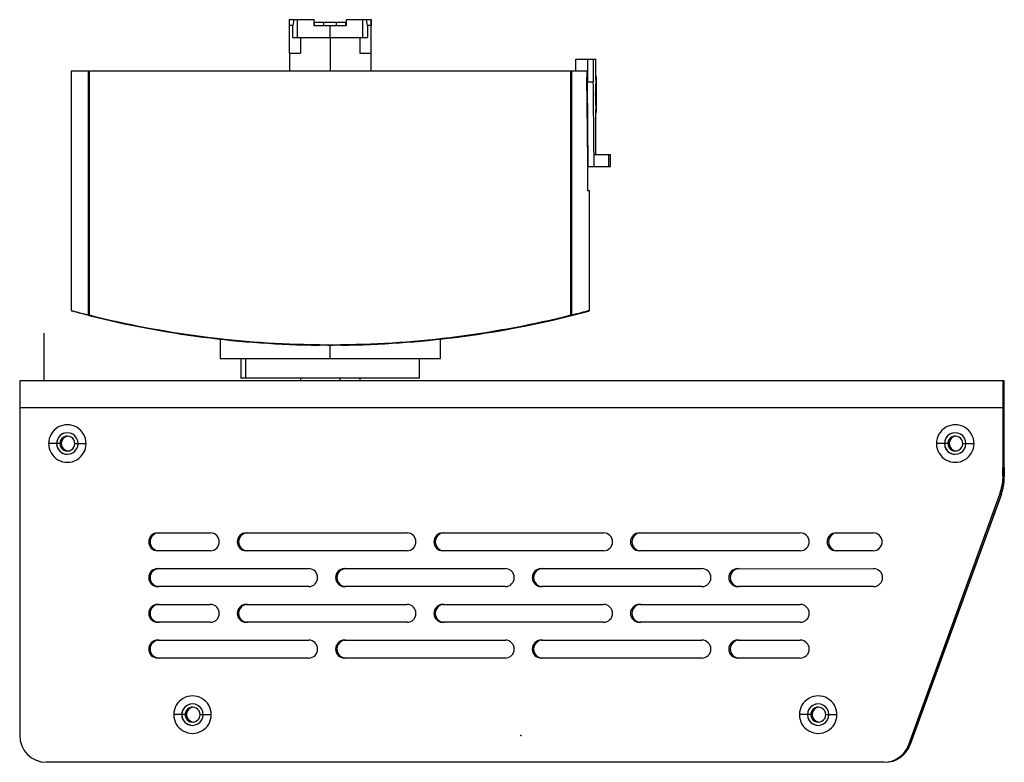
# Model space of a CAD drawing. Header units: millimetres. Extents: x 0 to 320, y 0 to 229.
# Tile 9 of 9: x 155 to 320, y 104 to 229. Entities that reach past the tile are written whole.
import ezdxf

# ---------------------------------------------------------------- set-up
doc = ezdxf.new("R2010")
doc.units = ezdxf.units.MM
doc.header["$PDSIZE"] = -1

msp = doc.modelspace()

# ---------------------------------------------------------------- linework, layer by layer
at = {"color": 7, "linetype": 'Continuous', "lineweight": 25}
for p, q in [((200.51, 228.65), (204.63, 228.65)), ((200.51, 227.65), (200.51, 228.65)), ((201.27, 228.65), (201.08, 227.65)), ((201.84, 225.65), (201.84, 228.65)), ((204.59, 228.65), (204.59, 227.65)), ((204.63, 227.65), (204.63, 228.65)), ((204.73, 228.25), (209.98, 228.25)), ((204.73, 227.65), (204.73, 228.25)), ((206.23, 228.25), (206.23, 227.65)), ((208.43, 227.65), (208.43, 228.25)), ((209.93, 228.25), (209.93, 227.65)), ((209.98, 227.65), (209.98, 228.25)), ((210.09, 227.65), (210.09, 228.65)), ((210.09, 228.65), (214.22, 228.65)), ((212.84, 225.65), (212.84, 228.65)), ((213.62, 227.65), (213.43, 228.65)), ((214.21, 228.65), (214.21, 227.65)), ((214.22, 223.65), (214.22, 228.65)), ((200.51, 223), (200.51, 227.65)), ((201.08, 227.65), (200.51, 227.65)), ((201.08, 225.65), (201.08, 227.65)), ((204.59, 227.65), (210.09, 227.65)), ((207.34, 225.65), (207.34, 227.65)), ((213.62, 227.65), (213.62, 225.65)), ((214.21, 227.65), (213.62, 227.65)), ((214.21, 223), (214.21, 227.65)), ((201.08, 225.65), (213.62, 225.65)), ((202.38, 225.65), (202.38, 223)), ((207.34, 225.65), (207.34, 220)), ((212.31, 225.65), (212.31, 223)), ((214.21, 220), (214.21, 223.65)), ((214.21, 223.65), (214.22, 223.65)), ((200.51, 223), (200.51, 220)), ((200.51, 223), (202.38, 223)), ((212.31, 223), (214.21, 223)), ((248.59, 222), (251.91, 222)), ((248.59, 220), (248.59, 222)), ((250.5, 222), (250.5, 218.2)), ((251.5, 222), (251.5, 218.2)), ((251.91, 218.62), (251.91, 222)), ((163.86, 220), (163.86, 179.85)), ((250.39, 220), (163.86, 220)), ((166.79, 179.08), (166.79, 220)), ((166.88, 220), (166.88, 179.08)), ((247.74, 179.08), (247.74, 220)), ((247.83, 220), (247.83, 179.08)), ((250.4, 219), (250.5, 219)), ((250.56, 205), (250.44, 219)), ((250.64, 204), (250.5, 218.2)), ((250.5, 218.2), (251.5, 218.2)), ((251.91, 219.11), (252, 219.11)), ((252.01, 213.57), (252.01, 218.62)), ((251.83, 216.16), (251.93, 216.16)), ((251.91, 206), (251.91, 213.57)), ((251.91, 213.06), (252, 213.06)), ((250.54, 205), (250.54, 200)), ((250.54, 205), (250.56, 205)), ((250.56, 200), (250.56, 205)), ((251.62, 206), (254.41, 206)), ((254.41, 204), (254.41, 206)), ((250.64, 204), (254.41, 204)), ((250.54, 200), (250.86, 200)), ((250.86, 179.85), (250.86, 200)), ((163.93, 179.76), (163.93, 179.76)), ((166.88, 179.08), (166.79, 179.08)), ((166.88, 179.08), (166.86, 178.98)), ((247.74, 179.08), (247.76, 178.98)), ((247.83, 179.08), (247.74, 179.08)), ((188.86, 175.02), (188.86, 171.8)), ((205.39, 174.11), (205.39, 174.01)), ((205.39, 174.01), (205.51, 174)), ((207.31, 174), (207.31, 171.8)), ((209.23, 174.11), (209.23, 174.01)), ((225.86, 171.8), (225.86, 175.03)), ((188.86, 171.8), (225.86, 171.8)), ((192.36, 171.8), (192.36, 168.5)), ((193.16, 171.8), (193.16, 168.5)), ((222.36, 168.5), (222.36, 171.8)), ((155.25, 168), (155.24, 163.5)), ((320.46, 168), (155.25, 168)), ((222.36, 168.5), (192.36, 168.5)), ((202.36, 168.5), (202.36, 168)), ((208.97, 168.5), (208.97, 168)), ((212.36, 168), (212.36, 168.5)), ((320.25, 168), (320.24, 163.5)), ((320.25, 168), (320.25, 166.5)), ((320.46, 166.5), (320.46, 168)), ((320.25, 166.5), (320.24, 163.5)), ((320.46, 166.5), (320.25, 166.5)), ((320.47, 163.5), (320.46, 166.5)), ((320.24, 163.5), (155.24, 163.5)), ((155.24, 163.5), (155.24, 108.5)), ((320.24, 163.5), (320.24, 151.54)), ((320.24, 163.5), (320.24, 151.54)), ((320.24, 163), (320.25, 163)), ((320.25, 163), (320.25, 161.5)), ((320.47, 163), (320.46, 163)), ((320.46, 161.5), (320.46, 163)), ((320.47, 151.54), (320.47, 163.5)), ((320.47, 163.5), (320.47, 163.5)), ((320.47, 151.54), (320.47, 163.5)), ((320.24, 161.5), (320.25, 161.5)), ((320.25, 161.5), (320.25, 153.5)), ((320.46, 161.5), (320.47, 161.5)), ((320.47, 153.5), (320.47, 161.5)), ((162, 157.5), (160.09, 157.5)), ((162.21, 157.5), (162.22, 157.5)), ((164.5, 157.5), (166.39, 157.5)), ((311, 157.5), (309.09, 157.5)), ((311.21, 157.5), (311.22, 157.5)), ((313.5, 157.5), (315.39, 157.5)), ((320.25, 153.5), (320.24, 153.5)), ((320.25, 152), (320.25, 153.5)), ((320.46, 153.5), (320.46, 152)), ((320.47, 153.5), (320.46, 153.5)), ((319.75, 149), (320.11, 150.47)), ((319.75, 149), (320.11, 150.47)), ((320.11, 150.47), (320.11, 150.47)), ((320.25, 152), (320.24, 152)), ((320.47, 151.84), (320.24, 151.84)), ((320.24, 151.54), (320.24, 151.54)), ((320.46, 152), (320.47, 152)), ((320.47, 151.54), (320.47, 151.54)), ((304.45, 106.96), (319.75, 149)), ((304.45, 106.96), (319.75, 149)), ((319.98, 149), (304.68, 106.96)), ((304.68, 106.96), (319.98, 149)), ((319.96, 148.93), (319.73, 148.93)), ((319.75, 149), (319.75, 149)), ((319.98, 149), (319.99, 149.03)), ((319.98, 149), (319.98, 149)), ((319.98, 149), (319.98, 149)), ((178.39, 142.5), (187.24, 142.5)), ((193.24, 142.5), (220.24, 142.5)), ((226.24, 142.5), (253.24, 142.5)), ((259.24, 142.5), (286.24, 142.5)), ((292.24, 142.5), (298.48, 142.5)), ((187.24, 139.5), (178.39, 139.5)), ((220.24, 139.5), (193.24, 139.5)), ((253.24, 139.5), (226.24, 139.5)), ((286.24, 139.5), (259.24, 139.5)), ((298.48, 139.5), (292.24, 139.5)), ((178.39, 136.5), (203.74, 136.5)), ((209.74, 136.5), (236.74, 136.5)), ((242.74, 136.5), (269.74, 136.5)), ((275.74, 136.5), (298.48, 136.49)), ((298.62, 136.49), (298.48, 136.49)), ((203.74, 133.5), (178.39, 133.5)), ((236.74, 133.5), (209.74, 133.5)), ((269.74, 133.5), (242.74, 133.5)), ((298.55, 133.5), (275.74, 133.5)), ((178.39, 130.5), (187.24, 130.5)), ((193.24, 130.5), (220.24, 130.5)), ((226.24, 130.5), (253.24, 130.5)), ((259.24, 130.5), (286.24, 130.5)), ((187.24, 127.5), (178.39, 127.5)), ((220.24, 127.5), (193.24, 127.5)), ((253.24, 127.5), (226.24, 127.5)), ((286.24, 127.5), (259.24, 127.5)), ((178.39, 124.5), (203.74, 124.5)), ((209.74, 124.5), (236.74, 124.5)), ((242.74, 124.5), (269.74, 124.5)), ((275.74, 124.5), (286.24, 124.5)), ((203.74, 121.5), (178.39, 121.5)), ((236.74, 121.5), (209.74, 121.5)), ((269.74, 121.5), (242.74, 121.5)), ((286.24, 121.5), (275.74, 121.5)), ((183, 112), (181.09, 112)), ((183.21, 112), (183.22, 112)), ((185.5, 112), (187.39, 112)), ((288, 112), (286.09, 112)), ((288.21, 112), (288.22, 112)), ((290.5, 112), (292.39, 112)), ((304.68, 106.96), (304.45, 106.96)), ((300.22, 104), (159.74, 104))]:
    msp.add_line(p, q, dxfattribs=at)
at = {"color": 7, "linetype": 'Continuous'}
for q in [(159.36, 176.02), (159.37, 168)]:
    msp.add_line((159.36, 168), q, dxfattribs=at)
at = {"color": 7, "linetype": 'Continuous', "lineweight": 25, "flags": 128}
for points in [[(251.64, 204), (251.63, 205.12), (251.62, 206)], [(254.13, 204), (254.12, 205.12), (254.11, 206)], [(163.91, 179.76), (163.92, 179.76), (163.93, 179.76), (163.93, 179.76), (163.93, 179.76), (163.93, 179.76), (163.93, 179.76), (163.93, 179.76)], [(250.79, 179.76), (250.79, 179.76), (250.79, 179.76), (250.79, 179.76), (250.79, 179.76), (250.79, 179.76), (250.79, 179.76), (250.79, 179.76), (250.79, 179.76), (250.79, 179.76), (250.8, 179.76), (250.8, 179.76)]]:
    msp.add_lwpolyline(points, dxfattribs=at)
at = {"color": 7, "linetype": 'Continuous', "lineweight": 25}
for centre, radius, start, end in [((158.33, 227.75), 51.62, 359.883, 0.549), ((261.59, 227.75), 51.62, 179.451, 180.117), ((163.92, 179.75), 0.0101, 68.6631, 69.2918), ((166.88, 179.08), 0.0959, 177.3519, 254.8195), ((207.31, 340.52), 166.52, 255.941, 269.3391), ((207.31, 340.52), 166.42, 255.941, 269.3391), ((207.31, 340.52), 166.42, 270.6609, 284.059), ((207.31, 340.52), 166.52, 270.6609, 284.059), ((207.4, 340.52), 166.52, 275.1524, 284.059), ((247.74, 179.08), 0.0959, 285.2438, 2.7048), ((123.76, 166.05), 196.71, 359.9395, 0.5654), ((163.24, 157.5), 3.15, 359.9999, 180.0001), ((312.24, 157.5), 3.15, 359.9999, 180.0001), ((163.24, 157.5), 1.8, 359.9999, 180.0001), ((163.24, 157.5), 1.8, 90.0001, 180.0001), ((163.25, 157.5), 1.25, 359.9999, 180.0001), ((163.25, 157.5), 1.25, 90.0001, 180.0001), ((163.46, 157.5), 1.25, 94.9411, 180.0001), ((163.47, 157.5), 1.25, 95.1257, 180.0001), ((312.24, 157.5), 1.8, 359.9999, 180.0001), ((312.24, 157.5), 1.8, 90.0001, 180.0001), ((312.25, 157.5), 1.25, 359.9999, 180.0001), ((312.25, 157.5), 1.25, 90.0001, 180.0001), ((312.46, 157.5), 1.25, 94.9411, 180.0001), ((312.47, 157.5), 1.25, 95.1257, 180.0001), ((163.24, 157.5), 3.15, 179.9999, 0.0001), ((163.24, 157.5), 1.8, 179.9999, 0.0001), ((163.24, 157.5), 1.8, 179.9999, 269.9999), ((163.25, 157.5), 1.25, 179.9999, 0.0001), ((163.25, 157.5), 1.25, 179.9999, 269.9999), ((163.46, 157.5), 1.25, 179.9999, 265.0589), ((163.47, 157.5), 1.25, 179.9999, 264.8743), ((312.24, 157.5), 3.15, 179.9999, 0.0001), ((312.24, 157.5), 1.8, 179.9999, 0.0001), ((312.24, 157.5), 1.8, 179.9999, 269.9999), ((312.25, 157.5), 1.25, 179.9999, 0.0001), ((312.25, 157.5), 1.25, 179.9999, 269.9999), ((312.46, 157.5), 1.25, 179.9999, 265.0589), ((312.47, 157.5), 1.25, 179.9999, 264.8743), ((311.74, 151.84), 8.5, 340.0001, 352.5486), ((311.97, 151.84), 8.5, 340.0001, 0), ((315.74, 151.54), 4.5, 346.2398, 0), ((315.74, 151.54), 4.5, 346.2398, 0), ((315.97, 151.54), 4.5, 348.8622, 0), ((315.97, 151.54), 4.5, 349.7525, 0), ((178.39, 141), 1.5, 90.0001, 269.9999), ((178.39, 141), 1.5, 90.0001, 269.9999), ((178.62, 141), 1.5, 90.0001, 269.9999), ((178.62, 141), 1.5, 90.0001, 269.9999), ((187.24, 141), 1.5, 270.0001, 89.9999), ((193.24, 141), 1.5, 90.0001, 269.9999), ((193.24, 141), 1.5, 90.0001, 269.9999), ((193.47, 141), 1.5, 90.0001, 269.9999), ((193.47, 141), 1.5, 90.0001, 269.9999), ((220.24, 141), 1.5, 270.0001, 89.9999), ((226.24, 141), 1.5, 90.0001, 269.9999), ((226.24, 141), 1.5, 90.0001, 269.9999), ((226.47, 141), 1.5, 90.0001, 269.9999), ((226.47, 141), 1.5, 90.0001, 269.9999), ((253.24, 141), 1.5, 270.0001, 89.9999), ((259.24, 141), 1.5, 90.0001, 269.9999), ((259.24, 141), 1.5, 90.0001, 269.9999), ((259.47, 141), 1.5, 90.0001, 269.9999), ((259.47, 141), 1.5, 90.0001, 269.9999), ((286.24, 141), 1.5, 270.0001, 89.9999), ((292.24, 141), 1.5, 90.0001, 269.9999), ((292.24, 141), 1.5, 90.0001, 269.9999), ((292.47, 141), 1.5, 90.0001, 269.9999), ((292.47, 141), 1.5, 90.0001, 269.9999), ((298.48, 141), 1.5, 270.0001, 89.9999), ((178.39, 135), 1.5, 90.0001, 269.9999), ((178.39, 135), 1.5, 90.0001, 269.9999), ((178.62, 135), 1.5, 90.0001, 269.9999), ((178.62, 135), 1.5, 90.0001, 269.9999), ((203.74, 135), 1.5, 270.0001, 89.9999), ((209.74, 135), 1.5, 90.0001, 269.9999), ((209.74, 135), 1.5, 90.0001, 269.9999), ((209.97, 135), 1.5, 90.0001, 269.9999), ((209.97, 135), 1.5, 90.0001, 269.9999), ((236.74, 135), 1.5, 270.0001, 89.9999), ((242.74, 135), 1.5, 90.0001, 269.9999), ((242.74, 135), 1.5, 90.0001, 269.9999), ((242.97, 135), 1.5, 90.0001, 269.9999), ((242.97, 135), 1.5, 90.0001, 269.9999), ((269.74, 135), 1.5, 270.0001, 89.9999), ((275.74, 135), 1.5, 90.0001, 269.9999), ((275.74, 135), 1.5, 90.0001, 269.9999), ((275.97, 135), 1.5, 90.0001, 269.9999), ((275.97, 135), 1.5, 90.0001, 269.9999), ((298.55, 135), 1.5, 90, 92.7151), ((298.55, 135), 1.5, 90, 92.7151), ((298.55, 135), 1.5, 270.0001, 89.9999), ((178.39, 129), 1.5, 90.0001, 269.9999), ((178.39, 129), 1.5, 90.0001, 269.9999), ((178.62, 129), 1.5, 90.0001, 269.9999), ((178.62, 129), 1.5, 90.0001, 269.9999), ((187.24, 129), 1.5, 270.0001, 89.9999), ((193.24, 129), 1.5, 90.0001, 269.9999), ((193.24, 129), 1.5, 90.0001, 269.9999), ((193.47, 129), 1.5, 90.0001, 269.9999), ((193.47, 129), 1.5, 90.0001, 269.9999), ((220.24, 129), 1.5, 270.0001, 89.9999), ((226.24, 129), 1.5, 90.0001, 269.9999), ((226.24, 129), 1.5, 90.0001, 269.9999), ((226.47, 129), 1.5, 90.0001, 269.9999), ((226.47, 129), 1.5, 90.0001, 269.9999), ((253.24, 129), 1.5, 270.0001, 89.9999), ((259.24, 129), 1.5, 90.0001, 269.9999), ((259.24, 129), 1.5, 90.0001, 269.9999), ((259.47, 129), 1.5, 90.0001, 269.9999), ((259.47, 129), 1.5, 90.0001, 269.9999), ((286.24, 129), 1.5, 270.0001, 89.9999), ((178.39, 123), 1.5, 90.0001, 269.9999), ((178.39, 123), 1.5, 90.0001, 269.9999), ((178.62, 123), 1.5, 90.0001, 269.9999), ((178.62, 123), 1.5, 90.0001, 269.9999), ((203.74, 123), 1.5, 270.0001, 89.9999), ((209.74, 123), 1.5, 90.0001, 269.9999), ((209.74, 123), 1.5, 90.0001, 269.9999), ((209.97, 123), 1.5, 90.0001, 269.9999), ((209.97, 123), 1.5, 90.0001, 269.9999), ((236.74, 123), 1.5, 270.0001, 89.9999), ((242.74, 123), 1.5, 90.0001, 269.9999), ((242.74, 123), 1.5, 90.0001, 269.9999), ((242.97, 123), 1.5, 90.0001, 269.9999), ((242.97, 123), 1.5, 90.0001, 269.9999), ((269.74, 123), 1.5, 270.0001, 89.9999), ((275.74, 123), 1.5, 90.0001, 269.9999), ((275.74, 123), 1.5, 90.0001, 269.9999), ((275.97, 123), 1.5, 90.0001, 269.9999), ((275.97, 123), 1.5, 90.0001, 269.9999), ((286.24, 123), 1.5, 270.0001, 89.9999), ((184.24, 112), 3.15, 359.9999, 180.0001), ((289.24, 112), 3.15, 359.9999, 180.0001), ((184.24, 112), 1.8, 359.9999, 180.0001), ((184.24, 112), 1.8, 90.0001, 180.0001), ((184.25, 112), 1.25, 359.9999, 180.0001), ((184.25, 112), 1.25, 90.0001, 180.0001), ((184.46, 112), 1.25, 94.9409, 180.0001), ((184.47, 112), 1.25, 95.1257, 180.0001), ((289.24, 112), 1.8, 359.9999, 180.0001), ((289.24, 112), 1.8, 90.0001, 180.0001), ((289.25, 112), 1.25, 359.9999, 180.0001), ((289.25, 112), 1.25, 90.0001, 180.0001), ((289.46, 112), 1.25, 94.9411, 180.0001), ((289.47, 112), 1.25, 95.1257, 180.0001), ((184.24, 112), 3.15, 179.9999, 0.0001), ((184.24, 112), 1.8, 179.9999, 0.0001), ((184.24, 112), 1.8, 179.9999, 269.9999), ((184.25, 112), 1.25, 179.9999, 0.0001), ((184.25, 112), 1.25, 179.9999, 269.9999), ((184.46, 112), 1.25, 179.9999, 265.059), ((184.47, 112), 1.25, 179.9999, 264.8743), ((289.24, 112), 3.15, 179.9999, 0.0001), ((289.24, 112), 1.8, 179.9999, 0.0001), ((289.24, 112), 1.8, 179.9999, 269.9999), ((289.25, 112), 1.25, 179.9999, 0.0001), ((289.25, 112), 1.25, 179.9999, 269.9999), ((289.46, 112), 1.25, 179.9999, 265.0589), ((289.47, 112), 1.25, 179.9999, 264.8743), ((159.74, 108.5), 4.5, 179.9999, 269.9999), ((300.22, 108.5), 4.5, 270, 340.0001), ((300.22, 108.5), 4.5, 270, 340.0001), ((300.45, 108.5), 4.5, 270, 340.0001), ((300.45, 108.5), 4.5, 270, 340.0001)]:
    msp.add_arc(centre, radius, start, end, dxfattribs=at)
for points, knots in [([(250.39, 220), (250.42, 217.2), (250.47, 212.2), (250.52, 207.2), (250.54, 205)], [0, 0, 0, 0, 0.56, 1, 1, 1, 1]), ([(251.62, 206), (251.6, 208.27), (251.56, 212.34), (251.52, 216.41), (251.5, 218.2)], [0, 0, 0, 0, 0.56, 1, 1, 1, 1]), ([(251.9, 218.62), (251.9, 218.23), (251.9, 217.41), (251.85, 216.59), (251.83, 216.16)], [0, 0, 0, 0, 0.472527, 1, 1, 1, 1]), ([(252, 219.11), (252.01, 218.56), (252.01, 217.58), (251.95, 216.59), (251.93, 216.16)], [0, 0, 0, 0, 0.559997, 1, 1, 1, 1]), ([(251.83, 216.16), (251.86, 215.58), (251.9, 214.72), (251.9, 213.85), (251.9, 213.57)], [0, 0, 0, 0, 0.671326, 1, 1, 1, 1]), ([(251.93, 216.16), (251.96, 215.58), (252.01, 214.54), (252.01, 213.51), (252, 213.06)], [0, 0, 0, 0, 0.559997, 1, 1, 1, 1]), ([(166.86, 178.98), (166.27, 179.14), (165.08, 179.44), (164.19, 179.68), (163.82, 179.79), (163.96, 179.75), (163.97, 179.75)], [0, 0, 0, 0, 0.3202112, 0.6402642, 0.9602326, 1, 1, 1, 1]), ([(163.86, 179.85), (163.86, 179.85), (163.87, 179.84), (163.91, 179.81), (163.95, 179.79), (163.98, 179.77), (163.99, 179.77), (163.99, 179.76), (163.99, 179.76), (163.99, 179.76), (163.99, 179.76), (163.99, 179.76), (163.99, 179.76), (163.99, 179.76), (163.99, 179.76), (163.99, 179.76), (163.99, 179.76), (163.99, 179.76), (163.99, 179.76), (163.99, 179.76), (163.99, 179.76)], [0, 0, 0, 0, 0.3776115, 0.7030287, 0.9257452, 0.9829623, 0.9953101, 0.9965865, 0.996955, 0.997077, 0.9971249, 0.9971661, 0.9972033, 0.9972404, 0.9972809, 0.9973278, 0.9974479, 0.9976093, 0.9987147, 1, 1, 1, 1]), ([(163.87, 179.85), (163.93, 179.83), (164.05, 179.8), (165.02, 179.53), (166.2, 179.23), (166.79, 179.08)], [0, 0, 0, 0, 0.32656, 0.659595, 1, 1, 1, 1]), ([(163.99, 179.76), (163.99, 179.76), (163.99, 179.75), (163.98, 179.76), (163.97, 179.75), (163.95, 179.76), (163.93, 179.76), (163.91, 179.76), (163.91, 179.76), (163.91, 179.76)], [0, 0, 0, 0, 0.003623, 0.040839, 0.146263, 0.322058, 0.575589, 0.791579, 1, 1, 1, 1]), ([(250.74, 179.75), (250.68, 179.73), (250.54, 179.69), (249.55, 179.43), (248.36, 179.13), (247.76, 178.98)], [0, 0, 0, 0, 0.304623, 0.652227, 1, 1, 1, 1]), ([(247.83, 179.08), (248.44, 179.23), (249.63, 179.53), (250.61, 179.79), (250.75, 179.83), (250.81, 179.84)], [0, 0, 0, 0, 0.3521635, 0.6967027, 1, 1, 1, 1]), ([(247.85, 178.98), (248.45, 179.14), (249.63, 179.44), (250.53, 179.68), (250.9, 179.79), (250.76, 179.75), (250.74, 179.75)], [0, 0, 0, 0, 0.320454, 0.640593, 0.960492, 1, 1, 1, 1]), ([(250.73, 179.76), (250.73, 179.76), (250.73, 179.76), (250.73, 179.76), (250.73, 179.76), (250.73, 179.76), (250.73, 179.76), (250.73, 179.76), (250.73, 179.76), (250.73, 179.76), (250.73, 179.76), (250.73, 179.76), (250.73, 179.76), (250.74, 179.76), (250.74, 179.77), (250.75, 179.77), (250.77, 179.79), (250.81, 179.81), (250.85, 179.84), (250.85, 179.85), (250.86, 179.85)], [0, 0, 0, 0, 0.009034, 0.010331, 0.010699, 0.01082, 0.010868, 0.010909, 0.010948, 0.010986, 0.011029, 0.011078, 0.011202, 0.011367, 0.012467, 0.024114, 0.080049, 0.300607, 0.624095, 1, 1, 1, 1]), ([(250.81, 179.84), (250.84, 179.85), (250.87, 179.86), (250.85, 179.85), (250.85, 179.85)], [0, 0, 0, 0, 0.8517598, 1, 1, 1, 1]), ([(205.39, 174.11), (205.61, 174.1), (205.97, 174.09), (206.47, 174.06), (206.89, 174.03), (207.17, 174.01), (207.31, 174)], [0, 0, 0, 0, 0.339984, 0.559987, 0.779994, 1, 1, 1, 1]), ([(207.31, 174), (206.95, 174), (206.31, 174), (205.67, 174), (205.39, 174.01)], [0, 0, 0, 0, 0.560022, 1, 1, 1, 1]), ([(207.31, 174), (207.67, 174.02), (208.31, 174.07), (208.95, 174.1), (209.23, 174.11)], [0, 0, 0, 0, 0.559983, 1, 1, 1, 1]), ([(209.23, 174.01), (208.87, 174), (208.23, 174), (207.59, 174), (207.31, 174)], [0, 0, 0, 0, 0.5613755, 1, 1, 1, 1]), ([(225.85, 175.03), (225.86, 175.03), (225.92, 175.03), (225.73, 175.01), (225.35, 174.97), (224.72, 174.9), (223.96, 174.83), (223.17, 174.75), (222.21, 174.66), (221.01, 174.56), (219.46, 174.44), (217.66, 174.31), (215.38, 174.18), (212.59, 174.06), (210.35, 174.03), (209.23, 174.01)], [0, 0, 0, 0, 0.001396, 0.084528, 0.166999, 0.250991, 0.311072, 0.376232, 0.431965, 0.50072, 0.584216, 0.670877, 0.750426, 0.875272, 1, 1, 1, 1])]:
    msp.add_open_spline(points, degree=3, knots=knots, dxfattribs=at)
at = {"color": 7, "linetype": 'Continuous'}
for p in [(159.36, 168), (239.36, 108.48)]:
    msp.add_point(p, dxfattribs=at)

doc.saveas('drawing.dxf')
